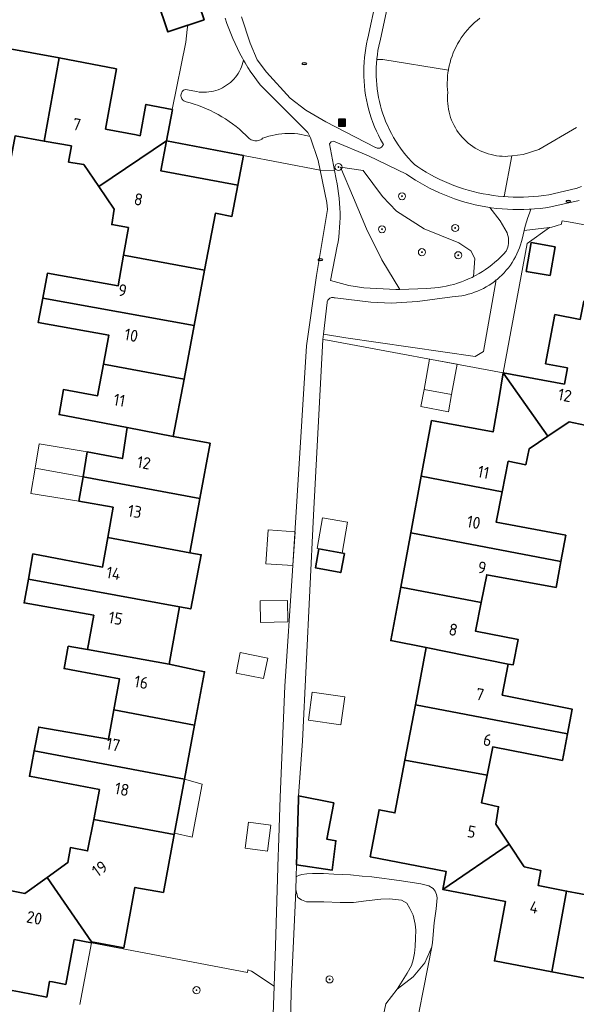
# Model space of a CAD drawing. Header units: metres. Extents: x 152610 to 160096, y 456114 to 462495.
# Tile 253 of 256: x 157096 to 157159, y 460119 to 460230. Entities that reach past the tile are written whole.
import ezdxf
from ezdxf.enums import TextEntityAlignment as Align

# ---------------------------------------------------------------- set-up
doc = ezdxf.new("R2010")
doc.units = ezdxf.units.M
doc.header["$LTSCALE"] = 0.5
doc.layers.get('0').update_dxf_attribs({"linetype": 'CONTINUOUS'})
for name, color, linetype, lineweight in [('B-PV-GR-BEPLANTING_CULTUUR_BOSPLANTSOEN-GV', 251, 'CONTINUOUS', 18), ('B-PV-GR-BOOM-S', 251, 'CONTINUOUS', 25), ('B-PV-GW-TALUD_KRUIN-G', 251, 'CONTINUOUS', 18), ('B-PV-IE-MEUBILAIR-S', 251, 'CONTINUOUS', 25), ('B-PV-IE-MEUBILAIR_WEGMEUBILAIR_AFVALBAK-S', 251, 'CONTINUOUS', 25), ('B-PV-OG-BEBOUWING-GV', 6, 'CONTINUOUS', 35), ('B-PV-OG-BEBOUWING-T18', 1, 'CONTINUOUS', 18), ('B-PV-OG-BEBOUWING_OVERBOUWING-GV', 251, 'CONTINUOUS', 18), ('B-PV-OG-BEBOUWING_SCHUUR-GV', 251, 'CONTINUOUS', 18), ('B-PV-OG-TERREIN_BEGROEID-GV', 251, 'CONTINUOUS', 18), ('B-PV-OG-WATER_SLOOT-GV', 251, 'CONTINUOUS', 18), ('B-PV-VH-HALFVERHARDING_GRAVEL-GV', 251, 'CONTINUOUS', 18), ('B-PV-VH-OPENVERHARDING_TEGEL-GV', 251, 'CONTINUOUS', 18)]:
    doc.layers.add(name, color=color, linetype=linetype, lineweight=lineweight)
doc.styles.add('NLCS-ISO', font='NLCS-ISO.ttf')
doc.styles.add('NLCS-ISO-M750-T18', font='NLCS-ISO.ttf', dxfattribs={"height": 1.35})

# ---------------------------------------------------------------- blocks, each defined once
blk = doc.blocks.new('SIE-WEG_AFVALBAK-SO')
h = blk.add_hatch(color=256)
h.dxf.hatch_style = 1
h.paths.add_polyline_path([(-1.5, -1.5), (1.5, -1.5), (1.5, 1.5), (-1.5, 1.5)])
for points in [[(-2, -2), (2, -2), (2, 2), (-2, 2)], [(-1.5, -1.5), (1.5, -1.5), (1.5, 1.5), (-1.5, 1.5)]]:
    blk.add_lwpolyline(points, close=True)
blk = doc.blocks.new('SIE-MEUBILAIR_PUT_RIOOLPUT-SO')
blk.add_ellipse((0, 0), major_axis=(1.25, 0), ratio=0.54)
blk = doc.blocks.new('SGR-BOOM_GBKN-SO')
at = {"linetype": 'ByBlock', "lineweight": 18}
h = blk.add_hatch(color=0, dxfattribs=at)
h.dxf.hatch_style = 1
edge = h.paths.add_edge_path()
edge.add_arc((0, 0), 0.25, 0, 360)
at = {"color": 0, "linetype": 'ByBlock', "lineweight": 18}
for radius in [2, 0.25]:
    blk.add_circle((0, 0), radius, dxfattribs=at)
at = {"color": 0, "linetype": 'ByBlock', "lineweight": 18, "style": 'NLCS-ISO'}
blk.add_attdef('SOORT', (2.5, 0), '', height=1.5, dxfattribs=at)

msp = doc.modelspace()

# ---------------------------------------------------------------- linework, layer by layer
at = {"layer": 'B-PV-GR-BEPLANTING_CULTUUR_BOSPLANTSOEN-GV', "flags": 128}
for points in [[(157115.812, 460233.272), (157116.906, 460230.049), (157115.094, 460229.434), (157115.059, 460229.422), (157115.003, 460228.947), (157114.833, 460227.512), (157113.309, 460219.9), (157113.322, 460219.898), (157112.648, 460216.369), (157121.36, 460214.709), (157130.041, 460213.055), (157129.821, 460214.126), (157128.937, 460216.694), (157128.859, 460216.858), (157128.589, 460216.934), (157128.233, 460217.017), (157127.872, 460217.085), (157127.51, 460217.137), (157127.145, 460217.173), (157126.779, 460217.193), (157126.412, 460217.197), (157126.046, 460217.185), (157125.681, 460217.157), (157125.317, 460217.113), (157124.955, 460217.054), (157124.596, 460216.978), (157124.241, 460216.887), (157123.89, 460216.781), (157123.545, 460216.659), (157123.527, 460216.644), (157123.418, 460216.56), (157123.3, 460216.489), (157123.175, 460216.432), (157123.044, 460216.39), (157122.909, 460216.364), (157122.772, 460216.354), (157122.635, 460216.359), (157122.499, 460216.381), (157122.367, 460216.418), (157122.24, 460216.47), (157122.12, 460216.536), (157122.008, 460216.616), (157121.962, 460216.664), (157121.616, 460217.01), (157121.259, 460217.344), (157120.892, 460217.666), (157120.514, 460217.976), (157120.126, 460218.274), (157119.729, 460218.558), (157119.323, 460218.83), (157118.908, 460219.089), (157118.484, 460219.333), (157118.054, 460219.564), (157117.615, 460219.78), (157117.171, 460219.983), (157116.719, 460220.17), (157116.262, 460220.343), (157115.8, 460220.501), (157115.333, 460220.643), (157114.861, 460220.77), (157114.794, 460220.788), (157114.694, 460220.827), (157114.6, 460220.881), (157114.516, 460220.947), (157114.443, 460221.026), (157114.382, 460221.115), (157114.335, 460221.211), (157114.303, 460221.314), (157114.286, 460221.42), (157114.285, 460221.527), (157114.301, 460221.634), (157114.331, 460221.737), (157114.377, 460221.834), (157114.437, 460221.924), (157114.509, 460222.003), (157114.592, 460222.071), (157114.685, 460222.126), (157114.784, 460222.167), (157115.868, 460221.963), (157116.095, 460221.917), (157116.363, 460221.878), (157116.633, 460221.855), (157116.903, 460221.848), (157117.174, 460221.857), (157117.444, 460221.882), (157117.711, 460221.923), (157117.976, 460221.98), (157118.237, 460222.052), (157118.493, 460222.139), (157118.743, 460222.242), (157118.987, 460222.359), (157119.224, 460222.49), (157119.453, 460222.635), (157119.672, 460222.793), (157119.882, 460222.964), (157120.082, 460223.147), (157120.27, 460223.342), (157120.446, 460223.547), (157120.61, 460223.762), (157120.761, 460223.987), (157120.899, 460224.22), (157121.022, 460224.461), (157121.131, 460224.709), (157121.225, 460224.962), (157121.304, 460225.221), (157121.368, 460225.484), (157121.24, 460225.707), (157120.946, 460226.247), (157120.667, 460226.795), (157120.402, 460227.35), (157120.151, 460227.911), (157119.915, 460228.479), (157119.694, 460229.053), (157119.488, 460229.632), (157119.297, 460230.217)], [(157137.755, 460232.086), (157136.804, 460227.662), (157136.772, 460227.53), (157136.666, 460227.056), (157136.577, 460226.58), (157136.503, 460226.1), (157136.445, 460225.618), (157136.438, 460225.542), (157137.115, 460225.563), (157144.537, 460224.332), (157144.556, 460224.452), (157144.631, 460224.829), (157144.723, 460225.203), (157144.83, 460225.573), (157144.951, 460225.937), (157145.089, 460226.297), (157145.24, 460226.65), (157145.407, 460226.997), (157145.587, 460227.337), (157145.782, 460227.669), (157145.99, 460227.992), (157146.212, 460228.306), (157146.446, 460228.611), (157146.693, 460228.906), (157146.952, 460229.191), (157147.223, 460229.464), (157147.505, 460229.726), (157147.797, 460229.976), (157148.1, 460230.214)], [(157159.349, 460209.614), (157156.147, 460208.896), (157155.513, 460208.799), (157154.904, 460208.723), (157154.294, 460208.663), (157153.881, 460208.635), (157153.71, 460208.184), (157153.541, 460207.704), (157153.385, 460207.219), (157153.241, 460206.73), (157153.11, 460206.236), (157155.997, 460206.551), (157156.26, 460206.617), (157156.614, 460206.711), (157156.966, 460206.811), (157157.316, 460206.918), (157157.41, 460207.333), (157158.14, 460207.196), (157196.724, 460200.031)]]:
    msp.add_lwpolyline(points, dxfattribs=at)
for points in [[(157144.537, 460224.332), (157137.115, 460225.563), (157136.438, 460225.542), (157136.403, 460225.135), (157136.377, 460224.65), (157136.366, 460224.165), (157136.372, 460223.68), (157136.394, 460223.195), (157136.432, 460222.711), (157136.486, 460222.229), (157136.555, 460221.749), (157136.641, 460221.271), (157136.742, 460220.797), (157136.858, 460220.326), (157136.99, 460219.859), (157137.138, 460219.396), (157137.301, 460218.939), (157137.478, 460218.488), (157137.671, 460218.042), (157137.878, 460217.603), (157138.099, 460217.171), (157138.334, 460216.747), (157138.584, 460216.331), (157138.847, 460215.923), (157139.123, 460215.524), (157139.412, 460215.134), (157139.714, 460214.754), (157140.028, 460214.385), (157140.354, 460214.025), (157140.692, 460213.677), (157141.07, 460213.421), (157141.553, 460213.11), (157142.045, 460212.813), (157142.545, 460212.53), (157143.052, 460212.261), (157143.567, 460212.006), (157144.088, 460211.765), (157144.616, 460211.539), (157145.151, 460211.328), (157145.691, 460211.132), (157146.236, 460210.951), (157146.786, 460210.785), (157147.34, 460210.634), (157147.898, 460210.499), (157148.46, 460210.38), (157149.025, 460210.276), (157149.593, 460210.188), (157150.163, 460210.116), (157150.735, 460210.06), (157150.86, 460210.051), (157151.719, 460214.67), (157151.282, 460214.614), (157150.959, 460214.605), (157150.636, 460214.613), (157150.315, 460214.636), (157149.994, 460214.675), (157149.676, 460214.731), (157149.361, 460214.801), (157149.051, 460214.888), (157148.744, 460214.989), (157148.444, 460215.106), (157148.149, 460215.238), (157147.861, 460215.384), (157147.581, 460215.544), (157147.309, 460215.717), (157147.046, 460215.904), (157146.792, 460216.104), (157146.549, 460216.316), (157146.317, 460216.54), (157146.096, 460216.775), (157145.887, 460217.021), (157145.69, 460217.277), (157145.506, 460217.542), (157145.336, 460217.816), (157145.179, 460218.098), (157145.037, 460218.388), (157144.909, 460218.684), (157144.796, 460218.986), (157144.698, 460219.294), (157144.615, 460219.606), (157144.549, 460219.921), (157144.497, 460220.24), (157144.462, 460220.561), (157144.442, 460220.883), (157144.439, 460221.206), (157144.451, 460221.528), (157144.471, 460221.77), (157144.436, 460222.153), (157144.416, 460222.537), (157144.412, 460222.922), (157144.424, 460223.306), (157144.452, 460223.69), (157144.496, 460224.072)], [(157153.446, 460204.752), (157155.997, 460206.551), (157153.11, 460206.236), (157152.992, 460205.74), (157152.886, 460205.241), (157152.816, 460204.973), (157152.709, 460204.619), (157152.587, 460204.271), (157152.449, 460203.927), (157152.297, 460203.591), (157152.131, 460203.26), (157151.95, 460202.938), (157151.756, 460202.624), (157151.548, 460202.318), (157151.327, 460202.022), (157151.094, 460201.735), (157150.848, 460201.459), (157150.591, 460201.194), (157150.322, 460200.94), (157150.043, 460200.698), (157149.959, 460200.632), (157148.507, 460192.548), (157147.577, 460191.984), (157132.944, 460194.094), (157130.421, 460194.516), (157130.353, 460193.914), (157130.851, 460193.822), (157150.75, 460190.141)], [(157127.33, 460133.172), (157127.289, 460131.724), (157127.524, 460130.835), (157127.906, 460130.596), (157128.481, 460130.357), (157130.443, 460130.357), (157132.285, 460130.261), (157133.793, 460130.285), (157135.228, 460130.453), (157136.903, 460130.644), (157137.884, 460130.692), (157139.224, 460130.524), (157139.822, 460130.214), (157140.181, 460129.592), (157140.537, 460128.864), (157140.777, 460127.835), (157140.839, 460127.149), (157140.804, 460126.237), (157140.768, 460125.308), (157140.708, 460124.569), (157140.564, 460123.804), (157140.373, 460123.158), (157139.894, 460122.297), (157138.746, 460120.474), (157140.559, 460121.883), (157141.887, 460123.455), (157142.651, 460125.285), (157142.744, 460125.766), (157142.941, 460127.971), (157143.143, 460129.563), (157143.254, 460130.788), (157143.196, 460131.171), (157143.055, 460131.551), (157142.805, 460131.878), (157142.346, 460132.153), (157141.427, 460132.399), (157139.228, 460132.714), (157135.894, 460133.176), (157134.778, 460133.27), (157133.453, 460133.411), (157131.578, 460133.498), (157130.417, 460133.542), (157129.159, 460133.546), (157128.519, 460133.533), (157127.97, 460133.437), (157127.567, 460133.314)], [(157142.651, 460125.285), (157141.887, 460123.455), (157140.559, 460121.883), (157138.746, 460120.474), (157137.466, 460118.815), (157136.991, 460116.527), (157137.254, 460114.621), (157137.574, 460113.507), (157139.214, 460111.791), (157143.819, 460110.904), (157143.852, 460111.071), (157140.031, 460111.816), (157140.301, 460113.204)]]:
    msp.add_lwpolyline(points, close=True, dxfattribs=at)
at = {"layer": 'B-PV-GW-TALUD_KRUIN-G', "flags": 128}
for points in [[(157137.755, 460232.086), (157136.804, 460227.662), (157136.772, 460227.53), (157136.666, 460227.056), (157136.577, 460226.58), (157136.503, 460226.1), (157136.445, 460225.618), (157136.438, 460225.542)], [(157136.438, 460225.542), (157136.403, 460225.135), (157136.377, 460224.65), (157136.366, 460224.165), (157136.372, 460223.68), (157136.394, 460223.195), (157136.432, 460222.711), (157136.486, 460222.229), (157136.555, 460221.749), (157136.641, 460221.271), (157136.742, 460220.797), (157136.858, 460220.326), (157136.99, 460219.859), (157137.138, 460219.396), (157137.301, 460218.939), (157137.478, 460218.488), (157137.671, 460218.042), (157137.878, 460217.603), (157138.099, 460217.171), (157138.334, 460216.747), (157138.584, 460216.331), (157138.847, 460215.923), (157139.123, 460215.524), (157139.412, 460215.134), (157139.714, 460214.754), (157140.028, 460214.385), (157140.354, 460214.025), (157140.692, 460213.677), (157141.07, 460213.421), (157141.553, 460213.11), (157142.045, 460212.813), (157142.545, 460212.53), (157143.052, 460212.261), (157143.567, 460212.006), (157144.088, 460211.765), (157144.616, 460211.539), (157145.151, 460211.328), (157145.691, 460211.132), (157146.236, 460210.951), (157146.786, 460210.785), (157147.34, 460210.634), (157147.898, 460210.499), (157148.46, 460210.38), (157149.025, 460210.276), (157149.593, 460210.188), (157150.163, 460210.116), (157150.735, 460210.06), (157150.86, 460210.051)], [(157150.86, 460210.051), (157151.308, 460210.02), (157151.882, 460209.995), (157152.456, 460209.987), (157153.03, 460209.995), (157153.604, 460210.019), (157154.177, 460210.058), (157154.749, 460210.114), (157155.319, 460210.186), (157155.887, 460210.273), (157158.953, 460210.96), (157158.979, 460210.969), (157159.599, 460211.188)]]:
    msp.add_lwpolyline(points, dxfattribs=at)
at = {"layer": 'B-PV-OG-BEBOUWING-GV', "flags": 128}
for points in [[(157115.059, 460229.422), (157115.094, 460229.434), (157116.906, 460230.049), (157115.812, 460233.272), (157115.711, 460233.571), (157115.677, 460233.67), (157115.5, 460233.609), (157111.589, 460232.282), (157112.818, 460228.662)], [(157100.528, 460225.725), (157094.339, 460226.888), (157091.227, 460209.794), (157094.1, 460209.251), (157095.526, 460216.913), (157098.812, 460216.33)], [(157107.007, 460224.507), (157100.528, 460225.725), (157098.812, 460216.33), (157101.895, 460215.783), (157101.576, 460213.955), (157103.29, 460213.673), (157104.997, 460211.188), (157112.648, 460216.369), (157113.322, 460219.898), (157113.309, 460219.9), (157110.329, 460220.469), (157109.655, 460216.941), (157109.22, 460217.024), (157105.753, 460217.685)], [(157112.011, 460212.967), (157112.648, 460216.369), (157104.997, 460211.188), (157106.745, 460208.642), (157106.451, 460206.902), (157108.353, 460206.558), (157107.802, 460203.45), (157116.967, 460201.731), (157118.189, 460208.179), (157120.056, 460207.826), (157120.722, 460211.34)], [(157121.36, 460214.709), (157112.648, 460216.369), (157112.011, 460212.967), (157120.722, 460211.34)], [(157156.613, 460204.395), (157153.903, 460204.863), (157153.341, 460201.611), (157156.051, 460201.143)], [(157116.967, 460201.731), (157107.802, 460203.45), (157107.186, 460199.973), (157099.178, 460201.386), (157098.657, 460198.576), (157115.783, 460195.484)], [(157115.783, 460195.484), (157098.657, 460198.576), (157098.145, 460195.815), (157106.128, 460194.415), (157105.512, 460191.101), (157114.634, 460189.418)], [(157150.75, 460190.141), (157155.786, 460182.97), (157158.196, 460184.586), (157159.985, 460184.216), (157160.293, 460185.931), (157163.571, 460185.314), (157165.285, 460194.587), (157165.768, 460197.198), (157159.866, 460198.248), (157159.463, 460196.183), (157156.582, 460196.722), (157155.544, 460191.163), (157158.001, 460190.704), (157157.657, 460188.862), (157154.204, 460189.502)], [(157114.634, 460189.418), (157105.512, 460191.101), (157104.85, 460187.542), (157100.996, 460188.243), (157100.505, 460185.414), (157108.213, 460183.95), (157113.406, 460182.941)], [(157155.786, 460182.97), (157150.75, 460190.141), (157150.23, 460187.132), (157149.596, 460183.457), (157142.638, 460184.748), (157141.473, 460178.463), (157150.614, 460176.687), (157151.307, 460180.148), (157153.297, 460179.754), (157153.679, 460181.557)], [(157113.406, 460182.941), (157108.213, 460183.95), (157107.661, 460180.458), (157103.682, 460181.208), (157103.206, 460178.395), (157116.414, 460175.935), (157117.573, 460182.179)], [(157116.414, 460175.935), (157103.206, 460178.395), (157102.737, 460175.625), (157106.616, 460174.949), (157106.012, 460171.518), (157115.277, 460169.813)], [(157150.614, 460176.687), (157141.473, 460178.463), (157140.288, 460172.068), (157157.265, 460168.81), (157157.811, 460171.788), (157149.928, 460173.264)], [(157097.028, 460166.819), (157114.14, 460163.687), (157115.39, 460163.458), (157116.588, 460169.572), (157115.277, 460169.813), (157106.012, 460171.518), (157105.425, 460168.189), (157097.542, 460169.677)], [(157157.265, 460168.81), (157140.288, 460172.068), (157139.148, 460165.92), (157148.248, 460164.191), (157148.871, 460167.319), (157156.73, 460165.893)], [(157129.9, 460170.266), (157129.489, 460168.12), (157132.365, 460167.568), (157132.776, 460169.713)], [(157114.14, 460163.687), (157097.028, 460166.819), (157096.547, 460164.144), (157104.417, 460162.744), (157103.729, 460158.865), (157112.939, 460157.216)], [(157148.248, 460164.191), (157139.148, 460165.92), (157138.028, 460159.878), (157142.024, 460159.112), (157151.317, 460157.207), (157151.868, 460157.121), (157152.434, 460160), (157147.604, 460160.96)], [(157101.518, 460159.26), (157101.064, 460156.71), (157102.487, 460156.457), (157107.342, 460155.547), (157106.691, 460152.038), (157115.838, 460150.321), (157116.968, 460156.354), (157112.939, 460157.216), (157103.729, 460158.865), (157103.054, 460158.986)], [(157151.317, 460157.207), (157142.024, 460159.112), (157140.801, 460152.628), (157158.009, 460149.33), (157158.549, 460152.114), (157150.64, 460153.727)], [(157158.009, 460149.33), (157140.801, 460152.628), (157139.622, 460146.38), (157148.917, 460144.661), (157149.551, 460147.854), (157157.43, 460146.344)], [(157115.838, 460150.321), (157106.691, 460152.038), (157106.076, 460148.724), (157098.193, 460150.099), (157097.687, 460147.412), (157114.695, 460144.217)], [(157114.695, 460144.217), (157097.687, 460147.412), (157097.148, 460144.553), (157105.069, 460143.041), (157104.415, 460139.66), (157113.521, 460137.953)], [(157148.917, 460144.661), (157139.622, 460146.38), (157138.495, 460140.408), (157136.708, 460140.755), (157135.707, 460135.448), (157144.303, 460133.782), (157143.91, 460131.76), (157151.408, 460136.87), (157149.903, 460139.124), (157150.222, 460141.102), (157148.295, 460141.533)], [(157131.594, 460141.527), (157127.602, 460142.323), (157127.576, 460141.954), (157127.368, 460134.545), (157131.378, 460133.915), (157131.823, 460137.254), (157130.776, 460137.445)], [(157104.415, 460139.66), (157103.728, 460136.105), (157101.776, 460136.486), (157101.506, 460134.796), (157099.137, 460133.089), (157104.186, 460125.847), (157107.808, 460125.167), (157109.083, 460131.976), (157112.297, 460131.416), (157113.521, 460137.953)], [(157165.547, 460138.266), (157162.661, 460138.842), (157161.143, 460130.954), (157157.92, 460131.57), (157156.252, 460122.429), (157162.391, 460121.256)], [(157153.12, 460134.306), (157151.408, 460136.87), (157143.91, 460131.76), (157147.274, 460131.108), (157151.018, 460130.383), (157149.738, 460123.674), (157156.252, 460122.429), (157157.92, 460131.57), (157154.702, 460132.185), (157155.01, 460133.887)], [(157104.186, 460125.847), (157099.137, 460133.089), (157096.64, 460131.29), (157094.938, 460131.622), (157094.594, 460129.894), (157091.502, 460130.49), (157089.768, 460121.324), (157096.013, 460120.165), (157099.1, 460119.588), (157099.432, 460121.367), (157099.768, 460121.305), (157101.251, 460121.028), (157102.195, 460126.08), (157104.161, 460125.713)]]:
    msp.add_lwpolyline(points, close=True, dxfattribs=at)
at = {"layer": 'B-PV-OG-BEBOUWING_OVERBOUWING-GV', "flags": 128}
for points in [[(157144.896, 460187.699), (157141.786, 460188.251), (157141.428, 460186.322), (157144.534, 460185.745)], [(157097.781, 460179.351), (157103.206, 460178.395), (157103.682, 460181.208), (157098.232, 460182.103)], [(157103.206, 460178.395), (157097.781, 460179.351), (157097.315, 460176.515), (157102.737, 460175.625)], [(157133.144, 460173.253), (157130.302, 460173.743), (157129.709, 460170.303), (157129.899, 460170.259), (157129.9, 460170.266), (157132.541, 460169.758)], [(157132.824, 460153.532), (157129.14, 460154.043), (157128.701, 460150.873), (157132.385, 460150.363)], [(157116.684, 460143.668), (157114.695, 460144.217), (157113.548, 460138.098), (157115.567, 460137.664)]]:
    msp.add_lwpolyline(points, close=True, dxfattribs=at)
at = {"layer": 'B-PV-OG-BEBOUWING_SCHUUR-GV', "flags": 128}
for points in [[(157141.786, 460188.251), (157144.896, 460187.699), (157145.529, 460191.107), (157142.422, 460191.682)], [(157127.194, 460172.175), (157124.134, 460172.378), (157123.88, 460168.558), (157126.959, 460168.353)], [(157126.382, 460161.991), (157126.343, 460164.424), (157123.26, 460164.365), (157123.299, 460161.933)], [(157124.101, 460157.9), (157121.002, 460158.537), (157120.524, 460156.214), (157123.624, 460155.577)], [(157124.438, 460139.016), (157121.913, 460139.37), (157121.54, 460136.422), (157124.066, 460136.067)]]:
    msp.add_lwpolyline(points, close=True, dxfattribs=at)
at = {"layer": 'B-PV-OG-TERREIN_BEGROEID-GV', "flags": 128}
for points in [[(157121.142, 460230.364), (157122.1, 460227.4), (157122.913, 460225.519), (157123.968, 460224.127), (157126.638, 460221.173), (157128.426, 460219.82), (157130.668, 460218.505), (157136.306, 460215.601), (157136.316, 460215.595), (157136.405, 460215.555), (157136.499, 460215.53), (157136.596, 460215.52), (157136.693, 460215.527), (157136.788, 460215.549), (157136.878, 460215.587), (157136.961, 460215.638), (157137.034, 460215.703), (157137.095, 460215.778), (157137.184, 460215.935), (157136.864, 460216.512), (157136.621, 460216.985), (157136.395, 460217.466), (157136.184, 460217.954), (157135.989, 460218.448), (157135.811, 460218.949), (157135.65, 460219.455), (157135.505, 460219.966), (157135.377, 460220.482), (157135.266, 460221.002), (157135.173, 460221.525), (157135.097, 460222.051), (157135.038, 460222.579), (157134.997, 460223.109), (157134.973, 460223.64), (157134.966, 460224.171), (157134.977, 460224.703), (157135.006, 460225.233), (157135.052, 460225.763), (157135.116, 460226.29), (157135.196, 460226.815), (157135.295, 460227.338), (157135.408, 460227.848), (157135.439, 460227.975), (157136.387, 460232.381)], [(157159.05, 460217.866), (157154.769, 460215.365), (157152.991, 460214.832), (157151.719, 460214.67), (157150.86, 460210.051), (157151.308, 460210.02), (157151.882, 460209.995), (157152.456, 460209.987), (157153.03, 460209.995), (157153.604, 460210.019), (157154.177, 460210.058), (157154.749, 460210.114), (157155.319, 460210.186), (157155.887, 460210.273), (157158.953, 460210.96), (157158.979, 460210.969), (157159.599, 460211.188)], [(157136.991, 460116.527), (157137.466, 460118.815), (157138.746, 460120.474), (157139.894, 460122.297), (157140.373, 460123.158), (157140.564, 460123.804), (157140.708, 460124.569), (157140.768, 460125.308), (157140.804, 460126.237), (157140.839, 460127.149), (157140.777, 460127.835), (157140.537, 460128.864), (157140.181, 460129.592), (157139.822, 460130.214), (157139.224, 460130.524), (157137.884, 460130.692), (157136.903, 460130.644), (157135.228, 460130.453), (157133.793, 460130.285), (157132.285, 460130.261), (157130.443, 460130.357), (157128.481, 460130.357), (157127.906, 460130.596), (157127.524, 460130.835), (157127.289, 460131.724), (157127.263, 460130.78), (157126.739, 460120.257), (157126.626, 460114.23)], [(157124.733, 460117.607), (157124.831, 460120.831), (157122.264, 460122.517), (157121.853, 460122.682), (157121.796, 460122.381), (157104.161, 460125.713), (157102.846, 460118.763)]]:
    msp.add_lwpolyline(points, dxfattribs=at)
for points in [[(157121.547, 460225.174), (157121.368, 460225.484), (157121.304, 460225.221), (157121.225, 460224.962), (157121.131, 460224.709), (157121.022, 460224.461), (157120.899, 460224.22), (157120.761, 460223.987), (157120.61, 460223.762), (157120.446, 460223.547), (157120.27, 460223.342), (157120.082, 460223.147), (157119.882, 460222.964), (157119.672, 460222.793), (157119.453, 460222.635), (157119.224, 460222.49), (157118.987, 460222.359), (157118.743, 460222.242), (157118.493, 460222.139), (157118.237, 460222.052), (157117.976, 460221.98), (157117.711, 460221.923), (157117.444, 460221.882), (157117.174, 460221.857), (157116.903, 460221.848), (157116.633, 460221.855), (157116.363, 460221.878), (157116.095, 460221.917), (157115.868, 460221.963), (157114.784, 460222.167), (157114.685, 460222.126), (157114.592, 460222.071), (157114.509, 460222.003), (157114.437, 460221.924), (157114.377, 460221.834), (157114.331, 460221.737), (157114.301, 460221.634), (157114.285, 460221.527), (157114.286, 460221.42), (157114.303, 460221.314), (157114.335, 460221.211), (157114.382, 460221.115), (157114.443, 460221.026), (157114.516, 460220.947), (157114.6, 460220.881), (157114.694, 460220.827), (157114.794, 460220.788), (157114.861, 460220.77), (157115.333, 460220.643), (157115.8, 460220.501), (157116.262, 460220.343), (157116.719, 460220.17), (157117.171, 460219.983), (157117.615, 460219.78), (157118.054, 460219.564), (157118.484, 460219.333), (157118.908, 460219.089), (157119.323, 460218.83), (157119.729, 460218.558), (157120.126, 460218.274), (157120.514, 460217.976), (157120.892, 460217.666), (157121.259, 460217.344), (157121.616, 460217.01), (157121.962, 460216.664), (157122.008, 460216.616), (157122.12, 460216.536), (157122.24, 460216.47), (157122.367, 460216.418), (157122.499, 460216.381), (157122.635, 460216.359), (157122.772, 460216.354), (157122.909, 460216.364), (157123.044, 460216.39), (157123.175, 460216.432), (157123.3, 460216.489), (157123.418, 460216.56), (157123.527, 460216.644), (157123.545, 460216.659), (157123.89, 460216.781), (157124.241, 460216.887), (157124.596, 460216.978), (157124.955, 460217.054), (157125.317, 460217.113), (157125.681, 460217.157), (157126.046, 460217.185), (157126.412, 460217.197), (157126.779, 460217.193), (157127.145, 460217.173), (157127.51, 460217.137), (157127.872, 460217.085), (157128.233, 460217.017), (157128.589, 460216.934), (157128.859, 460216.858), (157128.657, 460217.286), (157123.286, 460222.641), (157122.912, 460223.129), (157122.551, 460223.626), (157122.203, 460224.134), (157121.869, 460224.65)], [(157135.516, 460214.673), (157131.561, 460216.328), (157131.282, 460216.257), (157131.073, 460216.011), (157131.645, 460212.998), (157131.828, 460212.034), (157131.94, 460211.496), (157132.037, 460210.954), (157132.118, 460210.41), (157132.183, 460209.864), (157132.233, 460209.316), (157132.266, 460208.767), (157132.284, 460208.217), (157132.285, 460207.667), (157132.271, 460207.117), (157132.24, 460206.568), (157132.194, 460206.02), (157132.131, 460205.473), (157132.053, 460204.929), (157131.972, 460204.456), (157131.189, 460200.576), (157133.288, 460200.028), (157134.983, 460199.751), (157138.58, 460199.56), (157139.041, 460199.576), (157137.011, 460202.92), (157135.295, 460206.424), (157133.811, 460209.911), (157132.326, 460213.398), (157134.907, 460212.992), (157137.083, 460210.07), (157138.656, 460208.425), (157141.802, 460206.424), (157143.768, 460205.638), (157145.734, 460204.851), (157147.092, 460203.921), (157147.521, 460203.063), (157147.391, 460201.017), (157147.62, 460201.135), (157148.006, 460201.351), (157148.384, 460201.581), (157148.753, 460201.824), (157149.114, 460202.081), (157149.465, 460202.351), (157149.806, 460202.633), (157150.136, 460202.927), (157150.456, 460203.233), (157150.765, 460203.551), (157151.061, 460203.879), (157151.128, 460203.956), (157151.2, 460204.146), (157151.257, 460204.342), (157151.3, 460204.542), (157151.328, 460204.745), (157151.341, 460204.951), (157151.339, 460205.157), (157151.322, 460205.362), (157151.29, 460205.566), (157151.243, 460205.767), (157151.188, 460205.947), (157150.412, 460207.304), (157149.216, 460208.83), (157148.792, 460208.896), (157148.188, 460209.006), (157147.588, 460209.134), (157146.992, 460209.278), (157146.4, 460209.439), (157145.813, 460209.616), (157145.231, 460209.809), (157144.654, 460210.019), (157144.084, 460210.244), (157143.52, 460210.486), (157142.963, 460210.742), (157142.413, 460211.015), (157141.871, 460211.302), (157141.337, 460211.605), (157140.812, 460211.922), (157140.298, 460212.253), (157139.788, 460212.6)], [(157134.907, 460212.992), (157132.326, 460213.398), (157133.811, 460209.911), (157135.295, 460206.424), (157137.011, 460202.92), (157139.041, 460199.576), (157142.106, 460199.684), (157142.549, 460199.701), (157142.99, 460199.735), (157143.43, 460199.785), (157143.867, 460199.851), (157144.302, 460199.932), (157144.734, 460200.029), (157145.162, 460200.142), (157145.586, 460200.27), (157146.005, 460200.413), (157146.418, 460200.572), (157146.825, 460200.745), (157147.226, 460200.933), (157147.391, 460201.017), (157147.521, 460203.063), (157147.092, 460203.921), (157145.734, 460204.851), (157143.768, 460205.638), (157141.802, 460206.424), (157138.656, 460208.425), (157137.083, 460210.07)], [(157148.507, 460192.548), (157149.959, 460200.632), (157149.753, 460200.468), (157149.454, 460200.251), (157149.146, 460200.047), (157148.829, 460199.857), (157148.504, 460199.681), (157148.172, 460199.518), (157147.833, 460199.371), (157147.488, 460199.238), (157147.138, 460199.12), (157146.782, 460199.017), (157146.423, 460198.93), (157146.061, 460198.859), (157145.695, 460198.803), (157145.328, 460198.763), (157144.959, 460198.739), (157141.051, 460198.195), (157138.049, 460198.005), (157135.778, 460198.133), (157131.725, 460198.6), (157131.631, 460198.633), (157131.531, 460198.651), (157131.429, 460198.654), (157131.329, 460198.64), (157131.231, 460198.611), (157131.139, 460198.567), (157131.056, 460198.509), (157130.982, 460198.438), (157130.92, 460198.358), (157130.872, 460198.268), (157130.838, 460198.172), (157130.82, 460198.072), (157130.421, 460194.516), (157132.944, 460194.094), (157147.577, 460191.984)]]:
    msp.add_lwpolyline(points, close=True, dxfattribs=at)
at = {"layer": 'B-PV-OG-WATER_SLOOT-GV', "flags": 128}
msp.add_lwpolyline([(157148.1, 460230.214), (157147.797, 460229.976), (157147.505, 460229.726), (157147.223, 460229.464), (157146.952, 460229.191), (157146.693, 460228.906), (157146.446, 460228.611), (157146.212, 460228.306), (157145.99, 460227.992), (157145.782, 460227.669), (157145.587, 460227.337), (157145.407, 460226.997), (157145.24, 460226.65), (157145.089, 460226.297), (157144.951, 460225.937), (157144.83, 460225.573), (157144.723, 460225.203), (157144.631, 460224.829), (157144.556, 460224.452), (157144.537, 460224.332), (157144.496, 460224.072), (157144.452, 460223.69), (157144.424, 460223.306), (157144.412, 460222.922), (157144.416, 460222.537), (157144.436, 460222.153), (157144.471, 460221.77), (157144.451, 460221.528), (157144.439, 460221.206), (157144.442, 460220.883), (157144.462, 460220.561), (157144.497, 460220.24), (157144.549, 460219.921), (157144.615, 460219.606), (157144.698, 460219.294), (157144.796, 460218.986), (157144.909, 460218.684), (157145.037, 460218.388), (157145.179, 460218.098), (157145.336, 460217.816), (157145.506, 460217.542), (157145.69, 460217.277), (157145.887, 460217.021), (157146.096, 460216.775), (157146.317, 460216.54), (157146.549, 460216.316), (157146.792, 460216.104), (157147.046, 460215.904), (157147.309, 460215.717), (157147.581, 460215.544), (157147.861, 460215.384), (157148.149, 460215.238), (157148.444, 460215.106), (157148.744, 460214.989), (157149.051, 460214.888), (157149.361, 460214.801), (157149.676, 460214.731), (157149.994, 460214.675), (157150.315, 460214.636), (157150.636, 460214.613), (157150.959, 460214.605), (157151.282, 460214.614), (157151.719, 460214.67), (157152.991, 460214.832), (157154.769, 460215.365), (157159.05, 460217.866)], dxfattribs=at)
at = {"layer": 'B-PV-VH-HALFVERHARDING_GRAVEL-GV', "flags": 128}
for points in [[(157136.387, 460232.381), (157135.439, 460227.975), (157135.408, 460227.848), (157135.295, 460227.338), (157135.196, 460226.815), (157135.116, 460226.29), (157135.052, 460225.763), (157135.006, 460225.233), (157134.977, 460224.703), (157134.966, 460224.171), (157134.973, 460223.64), (157134.997, 460223.109), (157135.038, 460222.579), (157135.097, 460222.051), (157135.173, 460221.525), (157135.266, 460221.002), (157135.377, 460220.482), (157135.505, 460219.966), (157135.65, 460219.455), (157135.811, 460218.949), (157135.989, 460218.448), (157136.184, 460217.954), (157136.395, 460217.466), (157136.621, 460216.985), (157136.864, 460216.512), (157137.184, 460215.935), (157137.095, 460215.778), (157137.034, 460215.703), (157136.961, 460215.638), (157136.878, 460215.587), (157136.788, 460215.549), (157136.693, 460215.527), (157136.596, 460215.52), (157136.499, 460215.53), (157136.405, 460215.555), (157136.316, 460215.595), (157136.306, 460215.601), (157130.668, 460218.505), (157128.426, 460219.82), (157126.638, 460221.173), (157123.968, 460224.127), (157122.913, 460225.519), (157122.1, 460227.4), (157121.142, 460230.364)], [(157159.599, 460211.188), (157158.979, 460210.969), (157158.953, 460210.96), (157155.887, 460210.273), (157155.319, 460210.186), (157154.749, 460210.114), (157154.177, 460210.058), (157153.604, 460210.019), (157153.03, 460209.995), (157152.456, 460209.987), (157151.882, 460209.995), (157151.308, 460210.02), (157150.86, 460210.051), (157150.735, 460210.06), (157150.163, 460210.116), (157149.593, 460210.188), (157149.025, 460210.276), (157148.46, 460210.38), (157147.898, 460210.499), (157147.34, 460210.634), (157146.786, 460210.785), (157146.236, 460210.951), (157145.691, 460211.132), (157145.151, 460211.328), (157144.616, 460211.539), (157144.088, 460211.765), (157143.567, 460212.006), (157143.052, 460212.261), (157142.545, 460212.53), (157142.045, 460212.813), (157141.553, 460213.11), (157141.07, 460213.421), (157140.692, 460213.677), (157140.354, 460214.025), (157140.028, 460214.385), (157139.714, 460214.754), (157139.412, 460215.134), (157139.123, 460215.524), (157138.847, 460215.923), (157138.584, 460216.331), (157138.334, 460216.747), (157138.099, 460217.171), (157137.878, 460217.603), (157137.671, 460218.042), (157137.478, 460218.488), (157137.301, 460218.939), (157137.138, 460219.396), (157136.99, 460219.859), (157136.858, 460220.326), (157136.742, 460220.797), (157136.641, 460221.271), (157136.555, 460221.749), (157136.486, 460222.229), (157136.432, 460222.711), (157136.394, 460223.195), (157136.372, 460223.68), (157136.366, 460224.165), (157136.377, 460224.65), (157136.403, 460225.135), (157136.438, 460225.542), (157136.445, 460225.618), (157136.503, 460226.1), (157136.577, 460226.58), (157136.666, 460227.056), (157136.772, 460227.53), (157136.804, 460227.662), (157137.755, 460232.086)], [(157119.297, 460230.217), (157119.488, 460229.632), (157119.694, 460229.053), (157119.915, 460228.479), (157120.151, 460227.911), (157120.402, 460227.35), (157120.667, 460226.795), (157120.946, 460226.247), (157121.24, 460225.707), (157121.368, 460225.484), (157121.547, 460225.174), (157121.869, 460224.65), (157122.203, 460224.134), (157122.551, 460223.626), (157122.912, 460223.129), (157123.286, 460222.641), (157128.657, 460217.286), (157128.859, 460216.858), (157128.937, 460216.694), (157129.821, 460214.126), (157130.041, 460213.055), (157131.645, 460212.998), (157131.073, 460216.011), (157131.282, 460216.257), (157131.561, 460216.328), (157135.516, 460214.673), (157139.788, 460212.6), (157140.298, 460212.253), (157140.812, 460211.922), (157141.337, 460211.605), (157141.871, 460211.302), (157142.413, 460211.015), (157142.963, 460210.742), (157143.52, 460210.486), (157144.084, 460210.244), (157144.654, 460210.019), (157145.231, 460209.809), (157145.813, 460209.616), (157146.4, 460209.439), (157146.992, 460209.278), (157147.588, 460209.134), (157148.188, 460209.006), (157148.792, 460208.896), (157149.216, 460208.83), (157149.398, 460208.802), (157150.007, 460208.725), (157150.617, 460208.665), (157151.229, 460208.622), (157151.842, 460208.596), (157152.455, 460208.587), (157153.069, 460208.595), (157153.682, 460208.621), (157153.881, 460208.635), (157154.294, 460208.663), (157154.904, 460208.723), (157155.513, 460208.799), (157156.147, 460208.896), (157159.349, 460209.614)]]:
    msp.add_lwpolyline(points, dxfattribs=at)
at = {"layer": 'B-PV-VH-OPENVERHARDING_TEGEL-GV', "flags": 128}
msp.add_lwpolyline([(157126.626, 460114.23), (157126.739, 460120.257), (157127.263, 460130.78), (157127.289, 460131.724), (157127.33, 460133.172), (157127.368, 460134.545), (157127.576, 460141.954), (157127.602, 460142.323), (157128.035, 460148.518), (157129.265, 460174.049), (157130.353, 460193.914), (157130.421, 460194.516), (157130.82, 460198.072), (157130.838, 460198.172), (157130.872, 460198.268), (157130.92, 460198.358), (157130.982, 460198.438), (157131.056, 460198.509), (157131.139, 460198.567), (157131.231, 460198.611), (157131.329, 460198.64), (157131.429, 460198.654), (157131.531, 460198.651), (157131.631, 460198.633), (157131.725, 460198.6), (157135.778, 460198.133), (157138.049, 460198.005), (157141.051, 460198.195), (157144.959, 460198.739), (157145.328, 460198.763), (157145.695, 460198.803), (157146.061, 460198.859), (157146.423, 460198.93), (157146.782, 460199.017), (157147.138, 460199.12), (157147.488, 460199.238), (157147.833, 460199.371), (157148.172, 460199.518), (157148.504, 460199.681), (157148.829, 460199.857), (157149.146, 460200.047), (157149.454, 460200.251), (157149.753, 460200.468), (157149.959, 460200.632), (157150.043, 460200.698), (157150.322, 460200.94), (157150.591, 460201.194), (157150.848, 460201.459), (157151.094, 460201.735), (157151.327, 460202.022), (157151.548, 460202.318), (157151.756, 460202.624), (157151.95, 460202.938), (157152.131, 460203.26), (157152.297, 460203.591), (157152.449, 460203.927), (157152.587, 460204.271), (157152.709, 460204.619), (157152.816, 460204.973), (157152.886, 460205.241), (157152.992, 460205.74), (157153.11, 460206.236), (157153.241, 460206.73), (157153.385, 460207.219), (157153.541, 460207.704), (157153.71, 460208.184), (157153.881, 460208.635), (157153.682, 460208.621), (157153.069, 460208.595), (157152.455, 460208.587), (157151.842, 460208.596), (157151.229, 460208.622), (157150.617, 460208.665), (157150.007, 460208.725), (157149.398, 460208.802), (157149.216, 460208.83), (157150.412, 460207.304), (157151.188, 460205.947), (157151.243, 460205.767), (157151.29, 460205.566), (157151.322, 460205.362), (157151.339, 460205.157), (157151.341, 460204.951), (157151.328, 460204.745), (157151.3, 460204.542), (157151.257, 460204.342), (157151.2, 460204.146), (157151.128, 460203.956), (157151.061, 460203.879), (157150.765, 460203.551), (157150.456, 460203.233), (157150.136, 460202.927), (157149.806, 460202.633), (157149.465, 460202.351), (157149.114, 460202.081), (157148.753, 460201.824), (157148.384, 460201.581), (157148.006, 460201.351), (157147.62, 460201.135), (157147.391, 460201.017), (157147.226, 460200.933), (157146.825, 460200.745), (157146.418, 460200.572), (157146.005, 460200.413), (157145.586, 460200.27), (157145.162, 460200.142), (157144.734, 460200.029), (157144.302, 460199.932), (157143.867, 460199.851), (157143.43, 460199.785), (157142.99, 460199.735), (157142.549, 460199.701), (157142.106, 460199.684), (157139.041, 460199.576), (157138.58, 460199.56), (157134.983, 460199.751), (157133.288, 460200.028), (157131.189, 460200.576), (157131.972, 460204.456), (157132.053, 460204.929), (157132.131, 460205.473), (157132.194, 460206.02), (157132.24, 460206.568), (157132.271, 460207.117), (157132.285, 460207.667), (157132.284, 460208.217), (157132.266, 460208.767), (157132.233, 460209.316), (157132.183, 460209.864), (157132.118, 460210.41), (157132.037, 460210.954), (157131.94, 460211.496), (157131.828, 460212.034), (157131.645, 460212.998), (157130.041, 460213.055), (157130.796, 460209.382), (157130.879, 460208.591), (157129.612, 460201.144), (157128.487, 460193.19), (157126.922, 460167.756), (157126.046, 460154.738), (157125.505, 460142.186), (157125.311, 460136.413), (157125.281, 460135.517), (157124.971, 460125.387), (157124.831, 460120.831), (157124.733, 460117.607)], dxfattribs=at)

# ---------------------------------------------------------------- block references
at = {"layer": 'B-PV-GR-BOOM-S', "xscale": 0.2, "yscale": 0.2, "zscale": 0.2}
for p in [(157132.109, 460213.397), (157139.294, 460210.095), (157137.028, 460206.364), (157145.311, 460206.511), (157141.546, 460203.773), (157145.653, 460203.43), (157131.1, 460121.583), (157116.049, 460120.368)]:
    msp.add_blockref('SGR-BOOM_GBKN-SO', p, dxfattribs=at)
at = {"layer": 'B-PV-IE-MEUBILAIR-S', "xscale": 0.2, "yscale": 0.2, "zscale": 0.2}
for p in [(157128.245, 460225.095), (157158.107, 460209.529), (157130.05, 460202.932)]:
    msp.add_blockref('SIE-MEUBILAIR_PUT_RIOOLPUT-SO', p, dxfattribs=at)
at = {"layer": 'B-PV-IE-MEUBILAIR_WEGMEUBILAIR_AFVALBAK-S', "xscale": 0.2, "yscale": 0.2, "zscale": 0.2}
msp.add_blockref('SIE-WEG_AFVALBAK-SO', (157132.493, 460218.418), dxfattribs=at)

# ---------------------------------------------------------------- texts
at = {"layer": 'B-PV-OG-BEBOUWING-T18', "style": 'NLCS-ISO-M750-T18'}
for s, rotation, p in [('7', 349.9, (157102.505, 460218.214)), ('8', 350, (157109.48, 460209.741)), ('9', 349.7, (157107.68, 460199.467)), ('10', 349.5, (157108.665, 460194.388)), ('11', 350.1, (157107.322, 460187.049)), ('12', 349.3, (157157.715, 460187.602)), ('12', 350.4, (157110.097, 460179.98)), ('11', 348.7, (157148.509, 460178.908)), ('13', 350.4, (157109.071, 460174.476)), ('10', 349.6, (157147.405, 460173.249)), ('9', 349.2, (157148.349, 460168.13)), ('14', 349.8, (157106.664, 460167.488)), ('15', 349.8, (157106.9, 460162.406)), ('8', 348.9, (157145.09, 460161.115)), ('16', 349.9, (157109.802, 460155.171)), ('7', 349, (157148.108, 460153.796)), ('17', 349.3, (157106.624, 460148.128)), ('6', 349.2, (157148.963, 460148.645)), ('18', 349.3, (157107.614, 460143.077)), ('5', 348.8, (157147.171, 460138.273)), ('19', 35.8, (157105.087, 460134.097)), ('4', 349.2, (157154.239, 460129.728)), ('20', 349.1, (157097.704, 460128.539))]:
    msp.add_text(s, height=1.35, rotation=rotation, dxfattribs=at).set_placement(p, align=Align.MIDDLE)

doc.saveas('drawing.dxf')
